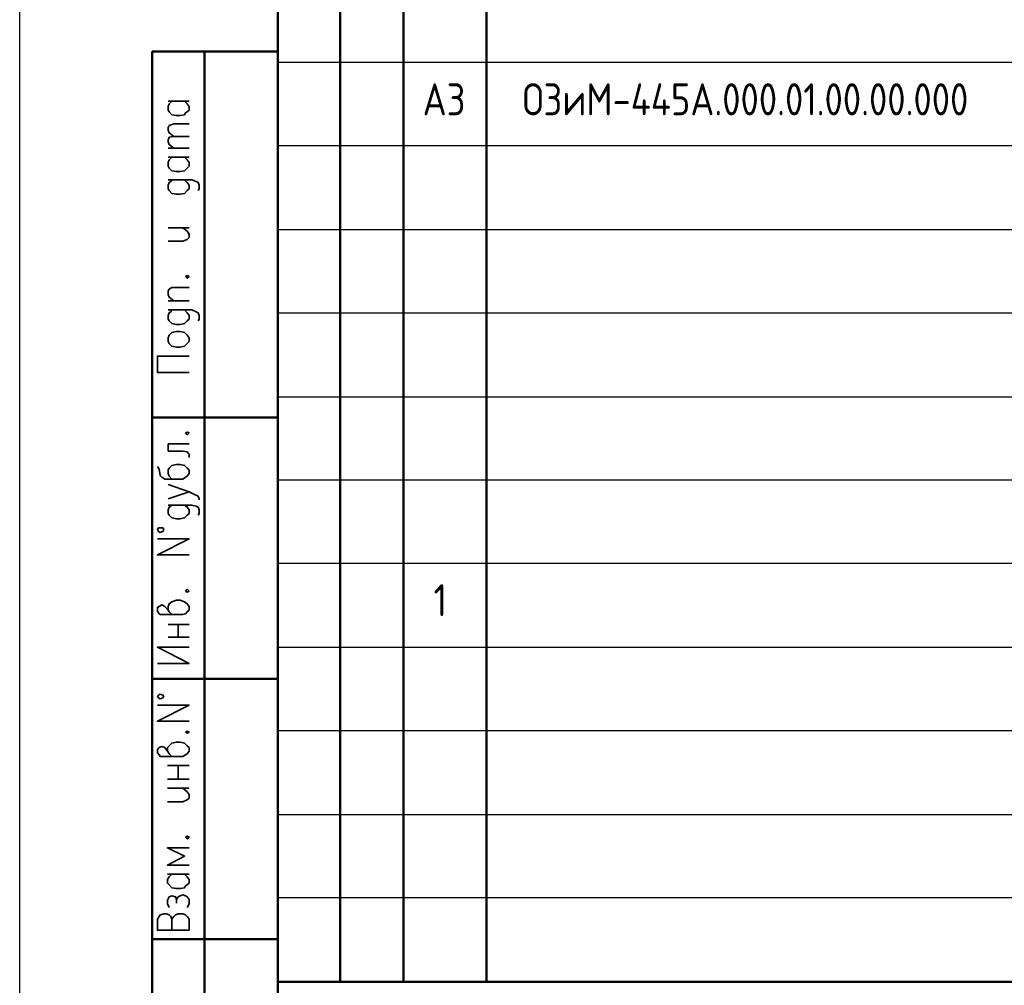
# Model space of a CAD drawing. Header units: millimetres. Extents: x -2 to 1280, y -3 to 601.
# Tile 3 of 9: x -2 to 90, y 366 to 457. Entities that reach past the tile are written whole.
import ezdxf

# ---------------------------------------------------------------- set-up
doc = ezdxf.new("R2010")
doc.units = ezdxf.units.MM
doc.layers.add('текст', color=7, linetype='Continuous')
doc.styles.add('Style1', font='romans.shx', dxfattribs={"width": 0.8})

msp = doc.modelspace()

# ---------------------------------------------------------------- linework, layer by layer
at = {"color": 7, "lineweight": 25}
msp.add_line((-1.789, 310.516), (-1.789, 601.182), dxfattribs=at)
msp.add_line((-1.789, 304.097), (-1.789, 601.097))
at = {"color": 7, "lineweight": 50, "flags": 128}
for points in [[(22.368, 578.135), (22.368, 592.783), (22.368, 312.028)], [(28.21, 592.783), (28.21, 366.807)], [(34.137, 592.783), (34.137, 366.807)], [(41.926, 592.783), (41.926, 366.807)], [(10.599, 312.028), (10.599, 453.929)], [(10.599, 453.929), (22.368, 453.929)], [(15.51, 312.028), (15.51, 453.929)], [(10.599, 419.639), (22.368, 419.639)], [(22.368, 395.171), (10.599, 395.171)], [(22.368, 370.787), (10.599, 370.787)], [(22.368, 366.807), (203.385, 366.807)]]:
    msp.add_lwpolyline(points, dxfattribs=at)
at = {"color": 7, "lineweight": 25, "flags": 128}
for points in [[(22.368, 452.913), (203.385, 452.913)], [(22.368, 445.124), (203.385, 445.124)], [(22.368, 437.25), (203.385, 437.25)], [(22.368, 429.461), (203.385, 429.461)], [(22.368, 421.587), (203.385, 421.587)], [(22.368, 413.797), (203.385, 413.797)], [(22.368, 406.008), (203.385, 406.008)], [(22.368, 398.134), (203.385, 398.134)], [(22.368, 390.345), (203.385, 390.345)], [(22.368, 382.471), (203.385, 382.471)], [(22.368, 374.681), (203.385, 374.681)]]:
    msp.add_lwpolyline(points, dxfattribs=at)
at = {"color": 7, "lineweight": 35, "flags": 128}
for points in [[(13.647, 449.273), (13.901, 449.019), (14.071, 448.765), (14.071, 448.426), (13.901, 448.257), (13.732, 448.172), (13.647, 448.003), (13.224, 447.918), (12.885, 447.918), (12.462, 448.003), (12.208, 448.257), (12.123, 448.426), (12.123, 448.765), (12.208, 449.019), (12.462, 449.273)], [(12.123, 449.273), (14.071, 449.273)], [(12.631, 445.971), (12.208, 446.309), (12.123, 446.563), (12.123, 446.817), (12.208, 446.987), (12.631, 447.156), (14.071, 447.156)], [(12.631, 444.87), (12.208, 445.209), (12.123, 445.463), (12.123, 445.632), (12.208, 445.886), (12.631, 445.971), (14.071, 445.971)], [(12.123, 444.87), (14.071, 444.87)], [(13.647, 444.023), (13.901, 443.769), (14.071, 443.515), (14.071, 443.177), (13.901, 443.007), (13.732, 442.838), (13.647, 442.753), (13.224, 442.669), (12.885, 442.669), (12.462, 442.753), (12.208, 443.007), (12.123, 443.177), (12.123, 443.515), (12.208, 443.769), (12.462, 444.023)], [(12.123, 444.023), (14.071, 444.023)], [(12.462, 441.907), (12.377, 441.737), (12.208, 441.653), (12.123, 441.399), (12.123, 441.06), (12.208, 440.891), (12.462, 440.637), (12.885, 440.552), (13.224, 440.552), (13.647, 440.637), (13.901, 440.891), (14.071, 441.06), (14.071, 441.399), (13.901, 441.653), (13.647, 441.907)], [(12.123, 441.907), (14.325, 441.907), (14.748, 441.737), (14.917, 441.653), (15.002, 441.399), (15.002, 441.06), (14.917, 440.891)], [(12.123, 436.149), (13.478, 436.149), (13.901, 436.319), (14.071, 436.488), (14.071, 436.827), (13.901, 437.081), (13.478, 437.419)], [(12.123, 437.419), (14.071, 437.419)], [(13.732, 432.847), (13.901, 432.678), (14.071, 432.847), (13.901, 432.932), (13.732, 432.847)], [(12.631, 430.561), (12.208, 430.9), (12.123, 431.154), (12.123, 431.493), (12.208, 431.662), (12.462, 431.831), (14.071, 431.831)], [(12.123, 430.561), (14.071, 430.561)], [(12.462, 429.715), (12.377, 429.545), (12.208, 429.461), (12.123, 429.207), (12.123, 428.868), (12.208, 428.699), (12.462, 428.445), (12.885, 428.36), (13.224, 428.36), (13.647, 428.445), (13.901, 428.699), (14.071, 428.868), (14.071, 429.207), (13.901, 429.461), (13.647, 429.715)], [(12.123, 429.715), (14.325, 429.715), (14.748, 429.545), (14.917, 429.461), (15.002, 429.207), (15.002, 428.868), (14.917, 428.699)], [(12.123, 426.751), (12.123, 427.09), (12.208, 427.344), (12.462, 427.598), (12.885, 427.683), (13.224, 427.683), (13.647, 427.598), (13.901, 427.344), (14.071, 427.09), (14.071, 426.751), (13.901, 426.582), (13.647, 426.328), (13.224, 426.243), (12.885, 426.243), (12.462, 426.328), (12.208, 426.582), (12.123, 426.751)], [(14.071, 423.873), (11.107, 423.873), (11.107, 425.397), (14.071, 425.397)], [(13.732, 418.2), (13.901, 418.031), (14.071, 418.2), (13.901, 418.285), (13.732, 418.2)], [(12.123, 417.184), (12.123, 416.507), (13.478, 416.507), (13.901, 416.422), (14.071, 416.168), (14.071, 415.914)], [(12.123, 417.184), (14.071, 417.184)], [(11.107, 415.067), (11.277, 414.813), (11.361, 414.221), (11.531, 414.051), (11.785, 413.882), (13.478, 413.882), (13.732, 414.051), (13.901, 414.136), (14.071, 414.39), (14.071, 414.729), (13.901, 414.898), (13.647, 415.152), (13.224, 415.237), (12.885, 415.237), (12.462, 415.152), (12.377, 415.067), (12.208, 414.898), (12.123, 414.729), (12.123, 414.39), (12.208, 414.136), (12.462, 413.882)], [(12.123, 412.019), (14.071, 412.697), (12.123, 413.374)], [(14.071, 412.697), (14.579, 412.443), (14.917, 412.273), (15.002, 412.019), (15.002, 411.935)], [(12.462, 411.427), (12.377, 411.342), (12.208, 411.257), (12.123, 411.003), (12.123, 410.665), (12.208, 410.495), (12.462, 410.241), (12.885, 410.157), (13.224, 410.157), (13.647, 410.241), (13.901, 410.495), (14.071, 410.665), (14.071, 411.003), (13.901, 411.257), (13.647, 411.427)], [(12.123, 411.427), (14.325, 411.427), (14.748, 411.342), (14.917, 411.257), (15.002, 411.003), (15.002, 410.665), (14.917, 410.495)], [(11.361, 409.31), (11.192, 409.31), (11.107, 409.141), (11.192, 408.971), (11.361, 408.887), (11.615, 408.971), (11.7, 409.141), (11.615, 409.31), (11.361, 409.31)], [(14.071, 406.77), (11.107, 406.77), (14.071, 408.294), (11.107, 408.294)], [(13.732, 403.383), (13.901, 403.299), (14.071, 403.383), (13.901, 403.553), (13.732, 403.383)], [(12.462, 401.182), (12.208, 401.436), (12.123, 401.605), (11.785, 401.944), (11.531, 402.113), (11.277, 401.944), (11.107, 401.859), (11.107, 401.521), (11.277, 401.267), (11.361, 401.182), (13.478, 401.182), (13.732, 401.267), (13.901, 401.436), (14.071, 401.605), (14.071, 401.944), (13.901, 402.198), (13.647, 402.367), (13.224, 402.537), (12.885, 402.537), (12.462, 402.367), (12.208, 402.198), (12.123, 401.944), (12.123, 401.605)], [(12.123, 400.251), (14.071, 400.251)], [(13.055, 399.065), (13.055, 400.251)], [(12.123, 399.065), (14.071, 399.065)], [(11.107, 396.61), (14.071, 396.61), (11.107, 398.134), (14.071, 398.134)], [(11.361, 393.731), (11.192, 393.647), (11.107, 393.477), (11.192, 393.393), (11.361, 393.308), (11.615, 393.393), (11.7, 393.477), (11.615, 393.647), (11.361, 393.731)], [(14.071, 391.191), (11.107, 391.191), (14.071, 392.715), (11.107, 392.715)], [(13.732, 390.175), (13.901, 390.091), (14.071, 390.175), (13.901, 390.26), (13.732, 390.175)], [(12.462, 387.889), (12.208, 388.143), (12.039, 388.397), (11.785, 388.736), (11.531, 388.821), (11.277, 388.736), (11.107, 388.567), (11.107, 388.228), (11.277, 388.059), (11.361, 387.889), (13.478, 387.889), (13.732, 388.059), (13.901, 388.143), (14.071, 388.397), (14.071, 388.736), (13.901, 388.905), (13.647, 389.159), (13.224, 389.244), (12.885, 389.244), (12.462, 389.159), (12.208, 388.905), (12.039, 388.736), (12.039, 388.397)], [(12.039, 387.043), (14.071, 387.043)], [(13.055, 385.773), (13.055, 387.043)], [(12.039, 385.773), (14.071, 385.773)], [(12.039, 383.656), (13.478, 383.656), (13.901, 383.825), (14.071, 383.995), (14.071, 384.333), (13.901, 384.587), (13.478, 384.926)], [(12.039, 384.926), (14.071, 384.926)], [(13.732, 380.354), (13.901, 380.185), (14.071, 380.354), (13.901, 380.439), (13.732, 380.354)], [(14.071, 379.338), (12.039, 379.338), (13.647, 378.576), (12.039, 377.729), (14.071, 377.729)], [(13.647, 376.883), (13.901, 376.629), (14.071, 376.375), (14.071, 376.036), (13.901, 375.867), (13.732, 375.782), (13.647, 375.613), (13.224, 375.528), (12.885, 375.528), (12.462, 375.613), (12.208, 375.867), (12.039, 376.036), (12.039, 376.375), (12.208, 376.629), (12.462, 376.883)], [(12.039, 376.883), (14.071, 376.883)], [(12.208, 373.75), (12.039, 374.089), (12.039, 374.427), (12.208, 374.766), (12.462, 374.851), (12.801, 374.766), (12.885, 374.512), (12.885, 374.173)], [(12.885, 374.512), (13.055, 374.766), (13.224, 374.851), (13.478, 374.935), (13.732, 374.851), (13.901, 374.766), (14.071, 374.512), (14.071, 374.089), (13.901, 373.75)], [(11.107, 372.649), (11.107, 371.633), (14.071, 371.633), (14.071, 372.649), (13.901, 372.903), (13.732, 373.073), (13.478, 373.157), (13.055, 373.157), (12.801, 373.073), (12.631, 372.903), (12.462, 372.649), (12.462, 371.633)], [(11.107, 372.649), (11.277, 372.903), (11.361, 373.073), (11.7, 373.157), (11.954, 373.157), (12.208, 373.073), (12.377, 372.903), (12.462, 372.649)]]:
    msp.add_lwpolyline(points, dxfattribs=at)

# ---------------------------------------------------------------- texts
at = {"layer": 'текст', "lineweight": 20, "style": 'Style1', "width": 0.8}
for s, p in [('А3', (35.936, 447.942)), ('ОЗиМ-445А.000.01.00.00.000', (45.299, 447.942)), ('1', (36.968, 401.036))]:
    msp.add_text(s, height=3, dxfattribs=at).set_placement(p)

doc.saveas('drawing.dxf')
